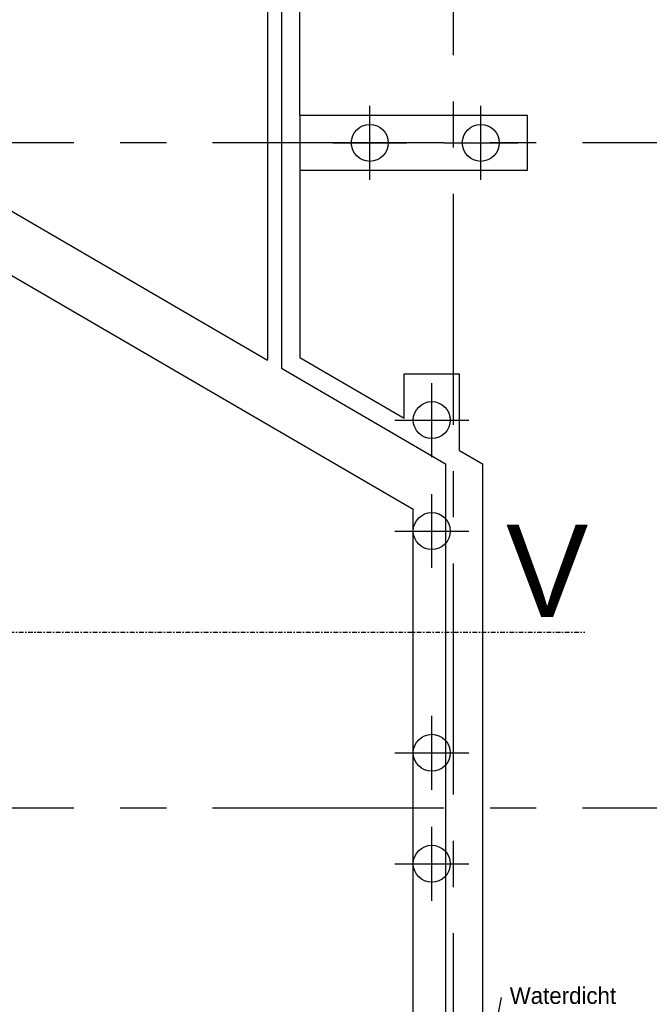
# Model space of a CAD drawing. Extents: x -34830 to 349597, y -3304 to 731056.
# Tile 42 of 48: x 59802 to 66610, y 24914 to 35568. Entities that reach past the tile are written whole.
import ezdxf

# ---------------------------------------------------------------- set-up
doc = ezdxf.new("R2010")
doc.units = 0
doc.header["$LTSCALE"] = 100
for name, pattern in [('CENTER2', [11.25, 7.5, -1.25, 1.25, -1.25]), ('CENTERX2', [40, 25, -5, 5, -5]), ('DASHDOT', [1, 0.5, -0.25, 0, -0.25])]:
    doc.linetypes.add(name, pattern=pattern)
for name, color, linetype in [('21', 11, 'CONTINUOUS'), ('BOUW', 8, 'CONTINUOUS'), ('PAAL_CONT', 1, 'CONTINUOUS'), ('PAAL_HART', 7, 'CONTINUOUS'), ('PAAL_TEKST', 2, 'CONTINUOUS'), ('STRAMIEN', 1, 'CENTER2'), ('WM521---', 1, 'CONTINUOUS')]:
    doc.layers.add(name, color=color, linetype=linetype)
doc.styles.add('5MM', font='STRUCT01.shx', dxfattribs={"height": 1000})
doc.styles.add('BURO-018', font='BUROFONT.shx', dxfattribs={"height": 180})
doc.styles.add('VAR', font='STRUCT01.shx')

# ---------------------------------------------------------------- blocks, each defined once
blk = doc.blocks.new('K-PAAL8')
at = {"layer": 'PAAL_CONT'}
blk.add_circle((0, 0), 0.5, dxfattribs=at)
at = {"layer": 'PAAL_HART'}
for p, q in [((0, -1), (0, 1)), ((-1, 0), (1, 0))]:
    blk.add_line(p, q, dxfattribs=at)
at = {"layer": 'PAAL_TEKST', "style": 'VAR', "flags": 1}
for tag, p in [('AFHAKHOOGTE', (0.402, 0.516)), ('INHEINIVO', (0.402, 0.201)), ('LENGTE', (0.402, -0.114)), ('NUMMER', (0.402, -0.429))]:
    blk.add_attdef(tag, p, '', height=0.2, dxfattribs=at)

msp = doc.modelspace()

# ---------------------------------------------------------------- linework, layer by layer
at = {"layer": '21', "linetype": 'DASHDOT'}
msp.add_line((58991.8, 28940.6), (65914.2, 28940.6), dxfattribs=at)
at = {"layer": 'BOUW', "linetype": 'CONTINUOUS'}
for p, q in [((62483.1, 38255.6), (62483.1, 31883.8)), ((62833.1, 34535.6), (62833.1, 33935.6)), ((59170.1, 33813.6), (62483.1, 31883.8)), ((59008.1, 33213.6), (64058.1, 30272.1)), ((62633.1, 31796.5), (64408.1, 30762.6)), ((63958.1, 31735.6), (64558.1, 31735.6)), ((63958.1, 31256.1), (63958.1, 31735.6)), ((64558.1, 30906.6), (64558.1, 31735.6)), ((64558.1, 30906.6), (64808.1, 30761)), ((64408.1, 30762.6), (64408.1, 9115.6)), ((64808.1, 30761), (64808.1, 8715.6)), ((64058.1, 9465.6), (64058.1, 30272.1))]:
    msp.add_line(p, q, dxfattribs=at)
for points in [[(62833.1, 34535.6), (62833.1, 38225.6), (64808, 38225.6), (64808, 41115.6)], [(58038.1, 38255.6), (62633.1, 38255.6), (62633.1, 31796.5)], [(62833.1, 34535.6), (65288.3, 34535.6), (65288.3, 33935.6), (62833.1, 33935.6), (62833.1, 31911.4), (63958.1, 31256.1)]]:
    msp.add_lwpolyline(points, dxfattribs=at)
at = {"layer": 'STRAMIEN', "linetype": 'CENTERX2'}
for p, q in [((64488.1, 77683.6), (64488.1, 8178.3)), ((68388.1, 27035.6), (-3436.4, 27035.6))]:
    msp.add_line(p, q, dxfattribs=at)
msp.add_lwpolyline([(68388.1, 34235.6), (17988.1, 34235.6), (-3371.1, 34235.6)], dxfattribs=at)
at = {"layer": 'WM521---'}
msp.add_line((64837.3, 24075.5), (65013.2, 24989.2), dxfattribs=at)

# ---------------------------------------------------------------- block references
at = {"layer": 'BOUW', "linetype": 'CONTINUOUS', "xscale": 400, "yscale": 400, "zscale": 400}
for p in [(63588.3, 34235.6), (64788.3, 34235.6), (64258.1, 31235.6), (64258.1, 30035.6), (64258.1, 27635.6), (64258.1, 26435.6)]:
    msp.add_blockref('K-PAAL8', p, dxfattribs=at)

# ---------------------------------------------------------------- texts
at = {"layer": '21', "style": '5MM'}
msp.add_text('V', height=1000, dxfattribs=at).set_placement((65060, 29105.8))
at = {"layer": 'WM521---', "color": 1, "style": 'BURO-018'}
msp.add_text('Waterdicht', height=180, dxfattribs=at).set_placement((65101.1, 24918.9))

doc.saveas('drawing.dxf')
